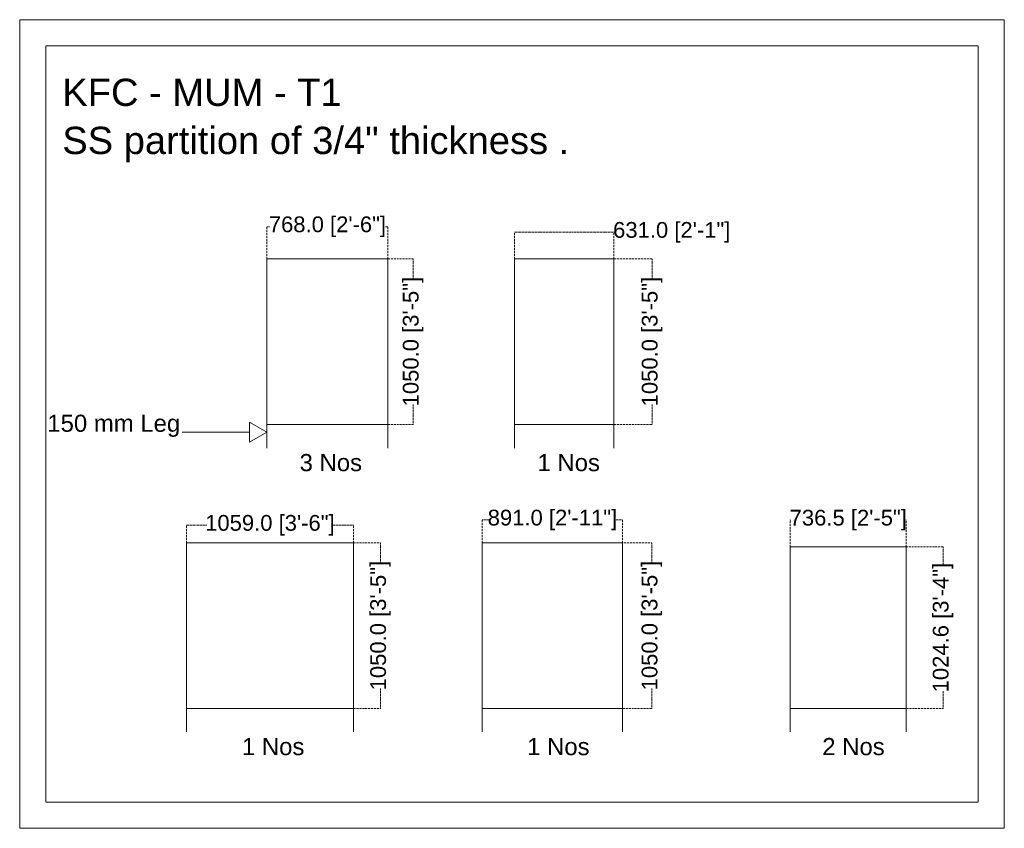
# Model space of a CAD drawing. Header units: millimetres. Extents: x -39166 to 36719, y -31650 to 11510.
# Tile 1 of 38: x -30724 to -24475, y -26344 to -21214. Entities that reach past the tile are written whole.
import ezdxf

# ---------------------------------------------------------------- set-up
doc = ezdxf.new("R2010")
doc.units = ezdxf.units.MM
doc.header["$LTSCALE"] = 500
doc.header["$MEASUREMENT"] = 0
doc.header["$PDMODE"] = 35
doc.header["$PDSIZE"] = -9
doc.linetypes.add('DASHED', pattern=[0.75, 0.5, -0.25])
doc.linetypes.add('DASHED2', pattern=[0.375, 0.25, -0.125])
doc.layers.add('A - TEXT', color=7, linetype='Continuous', lineweight=13)
doc.styles.get("Standard").update_dxf_attribs({"font": 'arial.ttf', "height": 100})
doc.dimstyles.get("Standard").update_dxf_attribs({"dimtxt": 2, "dimasz": 2, "dimexe": 0.5, "dimexo": 0.25, "dimgap": 1, "dimtad": 0, "dimzin": 0, "dimdsep": 46, "dimlunit": 4, "dimtxsty": 'Standard', "dimcen": 0, "dimclrd": 8, "dimclre": 253, "dimclrt": 1, "dimadec": 0, "dimazin": 0, "dimtfac": 1, "dimtofl": 0, "dimtmove": 0, "dimatfit": 3, "dimfxl": 0, "dimtolj": 1, "dimtzin": 0, "dimarcsym": 0})

# ---------------------------------------------------------------- blocks, each defined once
blk = doc.blocks.new('_ArchTick')
at = {"color": 0, "linetype": 'ByBlock', "const_width": 0.15}
blk.add_lwpolyline([(-0.5, -0.5), (0.5, 0.5)], dxfattribs=at)
blk = doc.blocks.new('*D156')
at = {"layer": 'A - TEXT', "color": 253, "linetype": 'DASHED', "lineweight": 0, "ltscale": 0.05}
for p, q in [((-29154.9, -22730.3), (-29154.9, -22526.5)), ((-28386.9, -22730.3), (-28386.9, -22526.5))]:
    blk.add_line(p, q, dxfattribs=at)
at = {"layer": 'A - TEXT', "color": 8, "linetype": 'DASHED2', "lineweight": 0, "ltscale": 0.05}
for p, q in [((-29154.9, -22527), (-29136.1, -22527)), ((-28386.9, -22527), (-28405.6, -22527))]:
    blk.add_line(p, q, dxfattribs=at)
at = {"layer": 'DEFPOINTS', "color": 0, "ltscale": 0.05}
for p in [(-28386.9, -22527), (-29154.9, -22731.3), (-28386.9, -22731.3)]:
    blk.add_point(p, dxfattribs=at)
at = {"layer": 'A - TEXT', "color": 8, "lineweight": 0, "ltscale": 0.05, "xscale": 1.5, "yscale": 1.5, "zscale": 1.5, "rotation": 180}
blk.add_blockref('_ArchTick', (-29154.9, -22527), dxfattribs=at)
at = {"layer": 'A - TEXT', "color": 8, "lineweight": 0, "ltscale": 0.05, "xscale": 1.5, "yscale": 1.5, "zscale": 1.5}
blk.add_blockref('_ArchTick', (-28386.9, -22527), dxfattribs=at)
at = {"layer": 'A - TEXT', "color": 7, "ltscale": 0.05, "insert": (-28770.9, -22527), "char_height": 100, "attachment_point": 5}
blk.add_mtext('\\A1;768.0 [2\'-6"]', dxfattribs=at)
blk = doc.blocks.new('*D157')
at = {"layer": 'A - TEXT', "color": 253, "linetype": 'DASHED', "lineweight": 0, "ltscale": 0.05}
for p, q in [((-28518.9, -22731.3), (-28226.9, -22731.3)), ((-28518.9, -23781.3), (-28226.9, -23781.3))]:
    blk.add_line(p, q, dxfattribs=at)
at = {"layer": 'A - TEXT', "color": 8, "linetype": 'DASHED2', "lineweight": 0, "ltscale": 0.05}
for p, q in [((-28227.4, -22731.3), (-28227.4, -22856.5)), ((-28227.4, -23781.3), (-28227.4, -23656.1))]:
    blk.add_line(p, q, dxfattribs=at)
at = {"layer": 'DEFPOINTS', "color": 0, "ltscale": 0.05}
for p in [(-28519.9, -22731.3), (-28519.9, -23781.3), (-28227.4, -23781.3)]:
    blk.add_point(p, dxfattribs=at)
at = {"layer": 'A - TEXT', "color": 8, "lineweight": 0, "ltscale": 0.05, "xscale": 1.5, "yscale": 1.5, "zscale": 1.5}
for p, rotation in [((-28227.4, -22731.3), 90), ((-28227.4, -23781.3), 270)]:
    blk.add_blockref('_ArchTick', p, dxfattribs=dict(at, rotation=rotation))
at = {"layer": 'A - TEXT', "color": 7, "ltscale": 0.05, "insert": (-28227.4, -23256.3), "char_height": 100, "attachment_point": 5, "rotation": 90}
blk.add_mtext('\\A1;1050.0 [3\'-5"]', dxfattribs=at)
blk = doc.blocks.new('*D158')
at = {"layer": 'A - TEXT', "color": 253, "linetype": 'DASHED', "lineweight": 0, "ltscale": 0.05}
for p, q in [((-27584.4, -22730.3), (-27584.4, -22562)), ((-26953.4, -22730.3), (-26953.4, -22562))]:
    blk.add_line(p, q, dxfattribs=at)
at = {"layer": 'A - TEXT', "color": 8, "linetype": 'DASHED2', "lineweight": 0, "ltscale": 0.05}
for p, q in [((-27584.4, -22562.5), (-26953.4, -22562.5)), ((-26953.4, -22562.5), (-26951.9, -22562.5))]:
    blk.add_line(p, q, dxfattribs=at)
at = {"layer": 'DEFPOINTS', "color": 0, "ltscale": 0.05}
for p in [(-26953.4, -22562.5), (-27584.4, -22731.3), (-26953.4, -22731.3)]:
    blk.add_point(p, dxfattribs=at)
at = {"layer": 'A - TEXT', "color": 8, "lineweight": 0, "ltscale": 0.05, "xscale": 1.5, "yscale": 1.5, "zscale": 1.5, "rotation": 180}
blk.add_blockref('_ArchTick', (-27584.4, -22562.5), dxfattribs=at)
at = {"layer": 'A - TEXT', "color": 8, "lineweight": 0, "ltscale": 0.05, "xscale": 1.5, "yscale": 1.5, "zscale": 1.5}
blk.add_blockref('_ArchTick', (-26953.4, -22562.5), dxfattribs=at)
at = {"layer": 'A - TEXT', "color": 7, "ltscale": 0.05, "insert": (-26585.9, -22562.5), "char_height": 100, "attachment_point": 5}
blk.add_mtext('\\A1;631.0 [2\'-1"]', dxfattribs=at)
blk = doc.blocks.new('*D159')
at = {"layer": 'A - TEXT', "color": 253, "linetype": 'DASHED', "lineweight": 0, "ltscale": 0.05}
for p, q in [((-27044.4, -22731.3), (-26710.4, -22731.3)), ((-26952.4, -23781.3), (-26710.4, -23781.3))]:
    blk.add_line(p, q, dxfattribs=at)
at = {"layer": 'A - TEXT', "color": 8, "linetype": 'DASHED2', "lineweight": 0, "ltscale": 0.05}
for p, q in [((-26710.9, -22731.3), (-26710.9, -22856.5)), ((-26710.9, -23781.3), (-26710.9, -23656.1))]:
    blk.add_line(p, q, dxfattribs=at)
at = {"layer": 'DEFPOINTS', "color": 0, "ltscale": 0.05}
for p in [(-27045.4, -22731.3), (-26953.4, -23781.3), (-26710.9, -23781.3)]:
    blk.add_point(p, dxfattribs=at)
at = {"layer": 'A - TEXT', "color": 8, "lineweight": 0, "ltscale": 0.05, "xscale": 1.5, "yscale": 1.5, "zscale": 1.5}
for p, rotation in [((-26710.9, -22731.3), 90), ((-26710.9, -23781.3), 270)]:
    blk.add_blockref('_ArchTick', p, dxfattribs=dict(at, rotation=rotation))
at = {"layer": 'A - TEXT', "color": 7, "ltscale": 0.05, "insert": (-26710.9, -23256.3), "char_height": 100, "attachment_point": 5, "rotation": 90}
blk.add_mtext('\\A1;1050.0 [3\'-5"]', dxfattribs=at)
blk = doc.blocks.new('*D160')
at = {"layer": 'A - TEXT', "color": 253, "linetype": 'DASHED', "lineweight": 0, "ltscale": 0.05}
for p, q in [((-29665.4, -24532.3), (-29665.4, -24421)), ((-28606.4, -24532.3), (-28606.4, -24421))]:
    blk.add_line(p, q, dxfattribs=at)
at = {"layer": 'A - TEXT', "color": 8, "linetype": 'DASHED2', "lineweight": 0, "ltscale": 0.05}
for p, q in [((-29665.4, -24421.5), (-29535.7, -24421.5)), ((-28606.4, -24421.5), (-28736.1, -24421.5))]:
    blk.add_line(p, q, dxfattribs=at)
at = {"layer": 'DEFPOINTS', "color": 0, "ltscale": 0.05}
for p in [(-28606.4, -24421.5), (-29665.4, -24533.3), (-28606.4, -24533.3)]:
    blk.add_point(p, dxfattribs=at)
at = {"layer": 'A - TEXT', "color": 8, "lineweight": 0, "ltscale": 0.05, "xscale": 1.5, "yscale": 1.5, "zscale": 1.5, "rotation": 180}
blk.add_blockref('_ArchTick', (-29665.4, -24421.5), dxfattribs=at)
at = {"layer": 'A - TEXT', "color": 8, "lineweight": 0, "ltscale": 0.05, "xscale": 1.5, "yscale": 1.5, "zscale": 1.5}
blk.add_blockref('_ArchTick', (-28606.4, -24421.5), dxfattribs=at)
at = {"layer": 'A - TEXT', "color": 7, "ltscale": 0.05, "insert": (-29135.9, -24421.5), "char_height": 100, "attachment_point": 5}
blk.add_mtext('\\A1;1059.0 [3\'-6"]', dxfattribs=at)
blk = doc.blocks.new('*D161')
at = {"layer": 'A - TEXT', "color": 253, "linetype": 'DASHED', "lineweight": 0, "ltscale": 0.05}
for p, q in [((-28605.4, -24533.3), (-28433.9, -24533.3)), ((-28605.4, -25583.3), (-28433.9, -25583.3))]:
    blk.add_line(p, q, dxfattribs=at)
at = {"layer": 'A - TEXT', "color": 8, "linetype": 'DASHED2', "lineweight": 0, "ltscale": 0.05}
for p, q in [((-28434.4, -24533.3), (-28434.4, -24658.5)), ((-28434.4, -25583.3), (-28434.4, -25458.1))]:
    blk.add_line(p, q, dxfattribs=at)
at = {"layer": 'DEFPOINTS', "color": 0, "ltscale": 0.05}
for p in [(-28606.4, -24533.3), (-28606.4, -25583.3), (-28434.4, -25583.3)]:
    blk.add_point(p, dxfattribs=at)
at = {"layer": 'A - TEXT', "color": 8, "lineweight": 0, "ltscale": 0.05, "xscale": 1.5, "yscale": 1.5, "zscale": 1.5}
for p, rotation in [((-28434.4, -24533.3), 90), ((-28434.4, -25583.3), 270)]:
    blk.add_blockref('_ArchTick', p, dxfattribs=dict(at, rotation=rotation))
at = {"layer": 'A - TEXT', "color": 7, "ltscale": 0.05, "insert": (-28434.4, -25058.3), "char_height": 100, "attachment_point": 5, "rotation": 90}
blk.add_mtext('\\A1;1050.0 [3\'-5"]', dxfattribs=at)
blk = doc.blocks.new('*D162')
at = {"layer": 'A - TEXT', "color": 253, "linetype": 'DASHED', "lineweight": 0, "ltscale": 0.05}
for p, q in [((-27788.4, -24532.3), (-27788.4, -24387.5)), ((-26897.4, -24532.3), (-26897.4, -24387.5))]:
    blk.add_line(p, q, dxfattribs=at)
at = {"layer": 'A - TEXT', "color": 8, "linetype": 'DASHED2', "lineweight": 0, "ltscale": 0.05}
for p, q in [((-27788.4, -24388), (-27747.5, -24388)), ((-26897.4, -24388), (-26938.3, -24388))]:
    blk.add_line(p, q, dxfattribs=at)
at = {"layer": 'DEFPOINTS', "color": 0, "ltscale": 0.05}
for p in [(-26897.4, -24388), (-27788.4, -24533.3), (-26897.4, -24533.3)]:
    blk.add_point(p, dxfattribs=at)
at = {"layer": 'A - TEXT', "color": 8, "lineweight": 0, "ltscale": 0.05, "xscale": 1.5, "yscale": 1.5, "zscale": 1.5, "rotation": 180}
blk.add_blockref('_ArchTick', (-27788.4, -24388), dxfattribs=at)
at = {"layer": 'A - TEXT', "color": 8, "lineweight": 0, "ltscale": 0.05, "xscale": 1.5, "yscale": 1.5, "zscale": 1.5}
blk.add_blockref('_ArchTick', (-26897.4, -24388), dxfattribs=at)
at = {"layer": 'A - TEXT', "color": 7, "ltscale": 0.05, "insert": (-27342.9, -24388), "char_height": 100, "attachment_point": 5}
blk.add_mtext('\\A1;891.0 [2\'-11"]', dxfattribs=at)
blk = doc.blocks.new('*D163')
at = {"layer": 'A - TEXT', "color": 253, "linetype": 'DASHED', "lineweight": 0, "ltscale": 0.05}
for p, q in [((-26962.9, -24533.3), (-26711.4, -24533.3)), ((-26896.4, -25583.3), (-26711.4, -25583.3))]:
    blk.add_line(p, q, dxfattribs=at)
at = {"layer": 'A - TEXT', "color": 8, "linetype": 'DASHED2', "lineweight": 0, "ltscale": 0.05}
for p, q in [((-26711.9, -24533.3), (-26711.9, -24658.5)), ((-26711.9, -25583.3), (-26711.9, -25458.1))]:
    blk.add_line(p, q, dxfattribs=at)
at = {"layer": 'DEFPOINTS', "color": 0, "ltscale": 0.05}
for p in [(-26963.9, -24533.3), (-26897.4, -25583.3), (-26711.9, -25583.3)]:
    blk.add_point(p, dxfattribs=at)
at = {"layer": 'A - TEXT', "color": 8, "lineweight": 0, "ltscale": 0.05, "xscale": 1.5, "yscale": 1.5, "zscale": 1.5}
for p, rotation in [((-26711.9, -24533.3), 90), ((-26711.9, -25583.3), 270)]:
    blk.add_blockref('_ArchTick', p, dxfattribs=dict(at, rotation=rotation))
at = {"layer": 'A - TEXT', "color": 7, "ltscale": 0.05, "insert": (-26711.9, -25058.3), "char_height": 100, "attachment_point": 5, "rotation": 90}
blk.add_mtext('\\A1;1050.0 [3\'-5"]', dxfattribs=at)
blk = doc.blocks.new('*D164')
at = {"layer": 'A - TEXT', "color": 253, "linetype": 'DASHED', "lineweight": 0, "ltscale": 0.05}
for p, q in [((-25833.8, -24557.8), (-25833.8, -24388)), ((-25097.3, -24557.8), (-25097.3, -24388))]:
    blk.add_line(p, q, dxfattribs=at)
at = {"layer": 'A - TEXT', "color": 8, "linetype": 'DASHED2', "lineweight": 0, "ltscale": 0.05}
for p, q in [((-25833.8, -24388.5), (-25830.8, -24388.5)), ((-25097.3, -24388.5), (-25100.3, -24388.5))]:
    blk.add_line(p, q, dxfattribs=at)
at = {"layer": 'DEFPOINTS', "color": 0, "ltscale": 0.05}
for p in [(-25097.3, -24388.5), (-25833.8, -24558.8), (-25097.3, -24558.8)]:
    blk.add_point(p, dxfattribs=at)
at = {"layer": 'A - TEXT', "color": 8, "lineweight": 0, "ltscale": 0.05, "xscale": 1.5, "yscale": 1.5, "zscale": 1.5, "rotation": 180}
blk.add_blockref('_ArchTick', (-25833.8, -24388.5), dxfattribs=at)
at = {"layer": 'A - TEXT', "color": 8, "lineweight": 0, "ltscale": 0.05, "xscale": 1.5, "yscale": 1.5, "zscale": 1.5}
blk.add_blockref('_ArchTick', (-25097.3, -24388.5), dxfattribs=at)
at = {"layer": 'A - TEXT', "color": 7, "ltscale": 0.05, "insert": (-25465.5, -24388.5), "char_height": 100, "attachment_point": 5}
blk.add_mtext('\\A1;736.5 [2\'-5"]', dxfattribs=at)
blk = doc.blocks.new('*D165')
at = {"layer": 'A - TEXT', "color": 253, "linetype": 'DASHED', "lineweight": 0, "ltscale": 0.05}
for p, q in [((-25156.9, -24558.8), (-24863.9, -24558.8)), ((-25096.3, -25583.3), (-24863.9, -25583.3))]:
    blk.add_line(p, q, dxfattribs=at)
at = {"layer": 'A - TEXT', "color": 8, "linetype": 'DASHED2', "lineweight": 0, "ltscale": 0.05}
for p, q in [((-24864.4, -24558.8), (-24864.4, -24671.2)), ((-24864.4, -25583.3), (-24864.4, -25470.9))]:
    blk.add_line(p, q, dxfattribs=at)
at = {"layer": 'DEFPOINTS', "color": 0, "ltscale": 0.05}
for p in [(-25157.9, -24558.8), (-25097.3, -25583.3), (-24864.4, -25583.3)]:
    blk.add_point(p, dxfattribs=at)
at = {"layer": 'A - TEXT', "color": 8, "lineweight": 0, "ltscale": 0.05, "xscale": 1.5, "yscale": 1.5, "zscale": 1.5}
for p, rotation in [((-24864.4, -24558.8), 90), ((-24864.4, -25583.3), 270)]:
    blk.add_blockref('_ArchTick', p, dxfattribs=dict(at, rotation=rotation))
at = {"layer": 'A - TEXT', "color": 7, "ltscale": 0.05, "insert": (-24864.4, -25071), "char_height": 100, "attachment_point": 5, "rotation": 90}
blk.add_mtext('\\A1;1024.6 [3\'-4"]', dxfattribs=at)

msp = doc.modelspace()

# ---------------------------------------------------------------- linework, layer by layer
at = {"layer": 'A - TEXT', "ltscale": 0.05}
for points in [[(-30723.88, -21213.5), (-24475.38, -21213.5), (-24475.38, -26344.5), (-30723.88, -26344.5)], [(-30558.88, -21378.5), (-24640.38, -21378.5), (-24640.38, -26179.5), (-30558.88, -26179.5)], [(-28386.88, -22731.33), (-29154.88, -22731.33), (-29154.88, -23781.33), (-28386.88, -23781.33)], [(-26953.38, -22731.33), (-27584.38, -22731.33), (-27584.38, -23781.33), (-26953.38, -23781.33)], [(-29155.88, -23831.5), (-29266.13, -23767.85), (-29266.13, -23895.15)], [(-28606.38, -24533.33), (-29665.38, -24533.33), (-29665.38, -25583.33), (-28606.38, -25583.33)], [(-26897.38, -24533.33), (-27788.38, -24533.33), (-27788.38, -25583.33), (-26897.38, -25583.33)], [(-25097.28, -24558.76), (-25833.77, -24558.76), (-25833.77, -25583.33), (-25097.28, -25583.33)]]:
    msp.add_lwpolyline(points, close=True, dxfattribs=at)
for points in [[(-28386.88, -23931.33), (-28386.88, -22731.33), (-29154.88, -22731.33), (-29154.88, -23931.33)], [(-26953.38, -23931.33), (-26953.38, -22731.33), (-27584.38, -22731.33), (-27584.38, -23931.33)], [(-29266.13, -23831.5), (-29693.38, -23831.5)], [(-28606.38, -25733.33), (-28606.38, -24533.33), (-29665.38, -24533.33), (-29665.38, -25733.33)], [(-26897.38, -25733.33), (-26897.38, -24533.33), (-27788.38, -24533.33), (-27788.38, -25733.33)], [(-25097.28, -25733.36), (-25097.28, -24558.76), (-25833.77, -24558.76), (-25833.77, -25733.31)]]:
    msp.add_lwpolyline(points, dxfattribs=at)

# ---------------------------------------------------------------- texts
at = {"layer": 'A - TEXT', "rotation": 359.996156}
for s, insert, char_height, width, attachment_point in [('KFC - MUM - T1 ', (-30453.36, -21763.25), 173.083, 10205.3039, 7), ('SS partition of 3/4" thickness .', (-30453.36, -22118.25), 173.083, 10205.3039, 7), ('\\pt108.62893;150 mm Leg ', (-30126.88, -23861.29), 108.6289, 1418.5535, 8), ('\\pt108.62893;3 Nos', (-28749.38, -24079.79), 108.6289, 1418.5535, 8), ('\\pt108.62893;1 Nos', (-27239.88, -24079.79), 108.6289, 1418.5535, 8), ('\\pt108.62893;1 Nos', (-29115.38, -25881.79), 108.6289, 1418.5535, 8), ('\\pt108.62893;1 Nos', (-27305.55, -25881.79), 108.6289, 1418.5535, 8), ('\\pt108.62893;2 Nos', (-25432.55, -25881.79), 108.6289, 1418.5535, 8)]:
    msp.add_mtext(s, dxfattribs=dict(at, insert=insert, char_height=char_height, width=width, attachment_point=attachment_point))

# ---------------------------------------------------------------- dimensions: what is measured, and where the dimension line sits
at = {"layer": 'A - TEXT', "ltscale": 0.05}
for base, p1, p2, picture, middle in [((-28386.88, -22527), (-29154.88, -22731.33), (-28386.88, -22731.33), '*D156', (-28770.88, -22527)), ((-26953.38, -22562.5), (-27584.38, -22731.33), (-26953.38, -22731.33), '*D158', (-26585.94, -22562.5)), ((-26897.38, -24388), (-27788.38, -24533.33), (-26897.38, -24533.33), '*D162', (-27342.88, -24388)), ((-25097.28, -24388.5), (-25833.77, -24558.76), (-25097.28, -24558.76), '*D164', (-25465.53, -24388.5)), ((-28606.38, -24421.5), (-29665.38, -24533.33), (-28606.38, -24533.33), '*D160', (-29135.88, -24421.5))]:
    dim = msp.add_linear_dim(base=base, p1=p1, p2=p2, dimstyle='Standard', override={"dimtxt": 100, "dimasz": 1.5, "dimexo": 1, "dimdec": 1, "dimlunit": 2, "dimblk": 'ArchTick', "dimclrt": 7, "dimtdec": 1, "dimlwd": 0, "dimlwe": 0, "dimarcsym": 1}, dxfattribs=at)
    dim.commit()
    dim.dimension.update_dxf_attribs({"geometry": picture, "text_midpoint": middle})
for base, p1, p2, picture, middle in [((-28227.38, -23781.33), (-28519.88, -22731.33), (-28519.88, -23781.33), '*D157', (-28227.38, -23256.33)), ((-26710.88, -23781.33), (-27045.38, -22731.33), (-26953.38, -23781.33), '*D159', (-26710.88, -23256.33)), ((-28434.38, -25583.33), (-28606.38, -24533.33), (-28606.38, -25583.33), '*D161', (-28434.38, -25058.33)), ((-26711.88, -25583.33), (-26963.88, -24533.33), (-26897.38, -25583.33), '*D163', (-26711.88, -25058.33)), ((-24864.38, -25583.33), (-25157.88, -24558.76), (-25097.28, -25583.33), '*D165', (-24864.38, -25071.05))]:
    dim = msp.add_linear_dim(base=base, p1=p1, p2=p2, angle=90, dimstyle='Standard', override={"dimtxt": 100, "dimasz": 1.5, "dimexo": 1, "dimdec": 1, "dimlunit": 2, "dimblk": 'ArchTick', "dimclrt": 7, "dimtdec": 1, "dimlwd": 0, "dimlwe": 0, "dimarcsym": 1}, dxfattribs=at)
    dim.commit()
    dim.dimension.update_dxf_attribs({"geometry": picture, "text_midpoint": middle})

doc.saveas('drawing.dxf')
